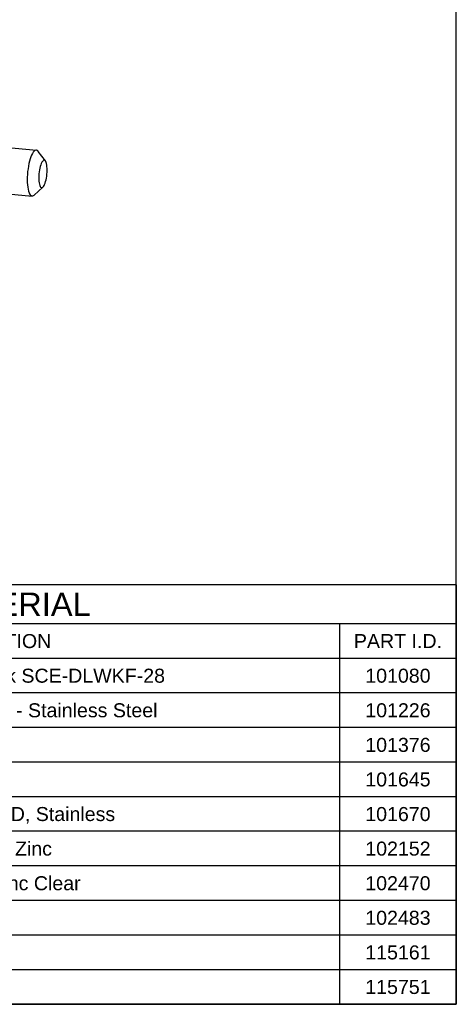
# Model space of a CAD drawing. Header units: inches. Extents: x 0 to 11, y 0 to 8.5.
# Tile 8 of 9: x 9.1 to 11, y 0 to 4.2. Entities that reach past the tile are written whole.
import ezdxf

# ---------------------------------------------------------------- set-up
doc = ezdxf.new("R2010")
doc.units = ezdxf.units.IN
doc.header["$LTSCALE"] = 0.605
doc.header["$MEASUREMENT"] = 0
doc.layers.get('0').update_dxf_attribs({"linetype": 'CONTINUOUS'})
doc.styles.get("Standard").update_dxf_attribs({"font": 'arial.ttf'})

msp = doc.modelspace()

# ---------------------------------------------------------------- linework, layer by layer
at = {"color": 7, "linetype": 'Continuous'}
for p, q in [((11, 0), (11, 8.5)), ((8.7892, 3.6937), (9.2021, 3.6548)), ((9.2408, 3.6089), (9.2102, 3.6495)), ((8.7708, 3.4977), (9.1836, 3.4589)), ((9.2302, 3.4968), (9.1926, 3.4626)), ((0, 0), (11, 0))]:
    msp.add_line(p, q, dxfattribs=at)
at = {"color": 2, "linetype": 'Continuous'}
for p, q in [((11.0001, 1.7947), (6.6126, 1.7947)), ((11.0001, 1.7947), (11.0001, 0.0002)), ((11.0001, 1.6286), (6.6126, 1.6286)), ((10.5001, 1.6286), (10.5001, 0.0002)), ((11.0001, 1.4802), (6.6126, 1.4802)), ((11.0001, 1.3322), (6.6126, 1.3322)), ((11.0001, 1.1842), (6.6126, 1.1842)), ((11.0001, 1.0362), (6.6126, 1.0362)), ((11.0001, 0.8882), (6.6126, 0.8882)), ((11.0001, 0.7402), (6.6126, 0.7402)), ((11.0001, 0.5922), (6.6126, 0.5922)), ((11.0001, 0.4442), (6.6126, 0.4442)), ((11.0001, 0.2962), (6.6126, 0.2962)), ((11.0001, 0.1482), (6.6126, 0.1482)), ((11.0001, 0.0002), (6.6126, 0.0002))]:
    msp.add_line(p, q, dxfattribs=at)
at = {"color": 7, "linetype": 'Continuous'}
for points in [[(9.2021, 3.6548), (9.1997, 3.6547), (9.1961, 3.6533), (9.1925, 3.6505), (9.189, 3.6464), (9.1854, 3.6409), (9.182, 3.6342), (9.1787, 3.6264), (9.1757, 3.6176), (9.1729, 3.6079), (9.1704, 3.5974), (9.1682, 3.5864), (9.1664, 3.5749), (9.1649, 3.5631), (9.1639, 3.5513), (9.1633, 3.5395), (9.1631, 3.528), (9.1633, 3.5169)], [(9.2102, 3.6495), (9.2095, 3.6503), (9.2064, 3.6532), (9.2031, 3.6547), (9.2021, 3.6548)], [(9.2408, 3.6089), (9.2402, 3.6096), (9.238, 3.6114), (9.2357, 3.6121), (9.2332, 3.6116), (9.2306, 3.61), (9.2281, 3.6071), (9.2256, 3.6032), (9.2232, 3.5983), (9.221, 3.5925), (9.2189, 3.5858), (9.2171, 3.5785), (9.2155, 3.5707), (9.2143, 3.5625), (9.2133, 3.5541), (9.2127, 3.5456), (9.2125, 3.5374), (9.2127, 3.5294)], [(9.2481, 3.5772), (9.2475, 3.5847), (9.2467, 3.5915), (9.2455, 3.5974), (9.244, 3.6025), (9.2422, 3.6066), (9.2408, 3.6089)], [(9.2302, 3.4968), (9.2326, 3.4995), (9.2351, 3.5034), (9.2375, 3.5083), (9.2398, 3.5142), (9.2418, 3.5208), (9.2437, 3.5281), (9.2452, 3.5359), (9.2465, 3.5441), (9.2474, 3.5526), (9.248, 3.561), (9.2482, 3.5692), (9.2481, 3.5772)], [(9.1633, 3.5169), (9.164, 3.5064), (9.1651, 3.4967), (9.1666, 3.4878), (9.1685, 3.4799), (9.1708, 3.4731), (9.1733, 3.4676), (9.1762, 3.4634), (9.1793, 3.4605), (9.1826, 3.459), (9.1836, 3.4589)], [(9.2127, 3.5294), (9.2132, 3.5219), (9.2141, 3.5152), (9.2153, 3.5092), (9.2168, 3.5041), (9.2185, 3.5), (9.2205, 3.4971), (9.2227, 3.4952), (9.2251, 3.4945), (9.2276, 3.495), (9.2302, 3.4968)], [(9.1836, 3.4589), (9.186, 3.459), (9.1896, 3.4604), (9.1926, 3.4626)]]:
    msp.add_lwpolyline(points, dxfattribs=at)

# ---------------------------------------------------------------- texts
at = {"color": 2, "linetype": 'Continuous', "line_spacing_factor": 0.9}
for s, insert, char_height, width, attachment_point in [('BILL OF MATERIAL', (8.8063, 1.7617), 0.1, 1.255019, 2), ('PART DESCRIPTION', (8.8563, 1.5844), 0.06, 0.817918, 2), ('PART I.D.', (10.7501, 1.5844), 0.06, 0.376283, 2), ('Latch, 1/4-Turn, Wing Knob w/ 28mm Cam, Black SCE-DLWKF-28', (7.2751, 1.4362), 0.06, 2.474275, 1), ('101080', (10.7501, 1.4362), 0.06, 0.279703, 2), ('Hinge Pin - SCE Small Concealed - 3.38 X 0.195 - Stainless Steel ', (7.2751, 1.2882), 0.06, 2.465353, 1), ('101226', (10.7501, 1.2882), 0.06, 0.279703, 2), ('101376', (10.7501, 1.1402), 0.06, 0.279703, 2), ('101645', (10.7501, 0.9922), 0.06, 0.279703, 2), ('Retainer, E-Clip, 0.03"Thick X 0.16" ID X 0.35" OD, Stainless', (7.2751, 0.8442), 0.06, 2.261264, 1), ('101670', (10.7501, 0.8442), 0.06, 0.279703, 2), ('Washer, Sealing, 0.50 x 0.25, Steel w\\\\Neoprene, Zinc', (7.2751, 0.6962), 0.06, 1.991599, 1), ('102152', (10.7501, 0.6962), 0.06, 0.279703, 2), ('Screw, Pan Head Phillips, 10-32 X 1/2", Steel, Zinc Clear', (7.2751, 0.5482), 0.06, 2.114498, 1), ('102470', (10.7501, 0.5482), 0.06, 0.279703, 2), ('102483', (10.7501, 0.4002), 0.06, 0.279703, 2), ('115161', (10.7501, 0.2522), 0.06, 0.279703, 2), ('115751', (10.7501, 0.1042), 0.06, 0.279703, 2)]:
    msp.add_mtext(s, dxfattribs=dict(at, insert=insert, char_height=char_height, width=width, attachment_point=attachment_point))

doc.saveas('drawing.dxf')
